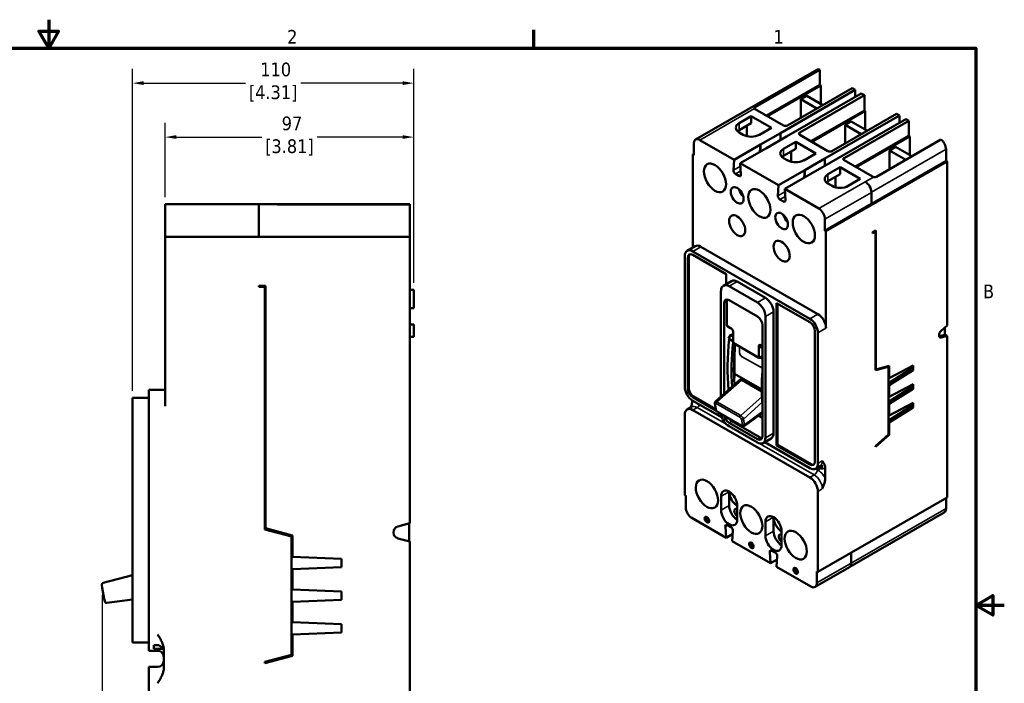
# Model space of a CAD drawing. Header units: inches. Extents: x 0.2 to 29.5, y 0.6 to 18.6.
# Tile 21 of 21: x 14.4 to 29.5, y 8.4 to 18.6. Entities that reach past the tile are written whole.
import ezdxf

# ---------------------------------------------------------------- set-up
doc = ezdxf.new("R2010")
doc.units = ezdxf.units.IN
doc.header["$LTSCALE"] = 1.75
doc.header["$MEASUREMENT"] = 0
for name, color, linetype, lineweight in [('Border (ANSI)', 7, 'Continuous', 70), ('Dimension (ANSI)', 7, 'Continuous', 25), ('Visible (ANSI)', 7, 'Continuous', 50), ('Visible Narrow (ANSI)', 7, 'Continuous', 35)]:
    doc.layers.add(name, color=color, linetype=linetype, lineweight=lineweight)
doc.styles.add('Note Text (ANSI)', font='tahoma.ttf')
doc.dimstyles.new('Default (ANSI)', dxfattribs={"dimscale": 1.75, "dimtxt": 0.12, "dimasz": 0.098425, "dimexe": 0.125, "dimexo": 0.0625, "dimgap": 0.031496, "dimtad": 0, "dimtih": 1, "dimtoh": 1, "dimlfac": 25.4, "dimrnd": 1e-08, "dimzin": 12, "dimdsep": 46, "dimtxsty": 'Note Text (ANSI)', "dimcen": 0.09, "dimdle": 0.393701, "dimclrd": 256, "dimclre": 256, "dimclrt": 256, "dimadec": 0, "dimazin": 1, "dimtfac": 1, "dimtofl": 0, "dimtmove": 0, "dimatfit": 3, "dimfxl": 1, "dimtolj": 1, "dimtzin": 4, "dimlwd": -1, "dimlwe": -1, "dimarcsym": 0})

# ---------------------------------------------------------------- blocks, each defined once
blk = doc.blocks.new('Borders Default Border')
at = {"layer": 'Border (ANSI)'}
blk.add_line((12.75, 10.38), (12.75, 10.54), dxfattribs=at)
at = {"layer": 'Border (ANSI)', "flags": 128}
for points in [[(8.5, 10.63), (8.5, 10.38), (8.4134, 10.53), (8.5866, 10.53), (8.5, 10.38)], [(0.38, 0.62), (0.38, 10.38), (16.62, 10.38), (16.62, 0.62), (0.38, 0.62)], [(16.87, 5.5), (16.62, 5.5), (16.77, 5.5866), (16.77, 5.4134), (16.62, 5.5)]]:
    blk.add_lwpolyline(points, dxfattribs=at)
at = {"layer": 'Border (ANSI)', "char_height": 0.12, "attachment_point": 7, "style": 'Note Text (ANSI)'}
for s, insert in [('2', (10.5886, 10.42)), ('1', (14.8479, 10.42)), ('B', (16.6834, 8.19))]:
    blk.add_mtext(s, dxfattribs=dict(at, insert=insert))
blk = doc.blocks.new('*D10')
at = {"layer": 'Defpoints', "color": 0, "transparency": 16777216}
for p in [(16.659, 16.803), (16.659, 15.774), (20.471, 14.461)]:
    blk.add_point(p, dxfattribs=at)
at = {"layer": 'Dimension (ANSI)', "transparency": 16777216}
for p, q in [((16.659, 15.883), (16.659, 17.022)), ((20.471, 14.57), (20.471, 17.022)), ((16.831, 16.803), (18.143, 16.803)), ((20.299, 16.803), (18.988, 16.803))]:
    blk.add_line(p, q, dxfattribs=at)
for points in [[(16.831, 16.832), (16.831, 16.775), (16.659, 16.803)], [(20.299, 16.832), (20.299, 16.775), (20.471, 16.803)]]:
    blk.add_solid(points, dxfattribs=at)
at = {"layer": 'Dimension (ANSI)', "transparency": 16777216, "insert": (18.565, 17.118), "char_height": 0.21, "attachment_point": 2, "style": 'Note Text (ANSI)'}
blk.add_mtext('\\A1; 97\\P[3.81]', dxfattribs=at)
blk = doc.blocks.new('*D11')
at = {"layer": 'Defpoints', "color": 0, "transparency": 16777216}
for p in [(16.159, 17.63), (20.471, 14.461), (16.159, 12.805)]:
    blk.add_point(p, dxfattribs=at)
at = {"layer": 'Dimension (ANSI)', "transparency": 16777216}
for p, q in [((16.159, 12.914), (16.159, 17.849)), ((20.471, 14.57), (20.471, 17.849)), ((16.331, 17.63), (17.893, 17.63)), ((20.299, 17.63), (18.738, 17.63))]:
    blk.add_line(p, q, dxfattribs=at)
for points in [[(16.331, 17.659), (16.331, 17.601), (16.159, 17.63)], [(20.299, 17.659), (20.299, 17.601), (20.471, 17.63)]]:
    blk.add_solid(points, dxfattribs=at)
at = {"layer": 'Dimension (ANSI)', "transparency": 16777216, "insert": (18.315, 17.945), "char_height": 0.21, "attachment_point": 2, "style": 'Note Text (ANSI)'}
blk.add_mtext('\\A1; 110\\P[4.31]', dxfattribs=at)
blk = doc.blocks.new('*D13')
at = {"layer": 'Defpoints', "color": 0, "transparency": 16777216}
for p in [(15.697, 9.895), (20.471, 6.534), (15.697, 4.191)]:
    blk.add_point(p, dxfattribs=at)
at = {"layer": 'Dimension (ANSI)', "transparency": 16777216}
for p, q in [((15.697, 9.786), (15.697, 3.973)), ((20.471, 6.425), (20.471, 3.973)), ((15.87, 4.191), (17.662, 4.191)), ((20.299, 4.191), (18.507, 4.191))]:
    blk.add_line(p, q, dxfattribs=at)
for points in [[(15.87, 4.22), (15.87, 4.163), (15.697, 4.191)], [(20.299, 4.22), (20.299, 4.163), (20.471, 4.191)]]:
    blk.add_solid(points, dxfattribs=at)
at = {"layer": 'Dimension (ANSI)', "transparency": 16777216, "insert": (18.084, 4.506), "char_height": 0.21, "attachment_point": 2, "style": 'Note Text (ANSI)'}
blk.add_mtext('\\A1; 121\\P[4.78]', dxfattribs=at)

msp = doc.modelspace()

# ---------------------------------------------------------------- linework, layer by layer
at = {"layer": 'Visible (ANSI)'}
for p, q in [((26.647, 17.833), (24.791, 16.765)), ((26.696, 17.835), (25.706, 17.264)), ((26.696, 17.835), (26.696, 17.604)), ((26.696, 17.604), (25.877, 17.132)), ((26.712, 17.595), (25.892, 17.123)), ((26.093, 16.865), (27.238, 17.525)), ((27.191, 17.551), (26.201, 16.981)), ((26.712, 17.595), (26.696, 17.604)), ((26.712, 17.595), (26.712, 17.31)), ((27.191, 17.551), (27.238, 17.525)), ((27.238, 17.525), (27.238, 17.417)), ((26.186, 16.812), (27.331, 17.471)), ((27.377, 17.444), (26.386, 16.874)), ((26.402, 17.382), (26.495, 17.435)), ((26.402, 17.097), (26.402, 17.382)), ((26.649, 17.239), (26.402, 17.382)), ((26.742, 17.293), (26.495, 17.435)), ((27.331, 17.471), (27.377, 17.444)), ((27.377, 17.444), (27.377, 17.212)), ((26.139, 16.981), (25.706, 17.231)), ((27.377, 17.212), (26.557, 16.74)), ((27.392, 17.203), (27.377, 17.212)), ((25.644, 17.124), (25.459, 17.017)), ((25.644, 17.124), (25.954, 16.946)), ((25.644, 17.124), (25.644, 17.016)), ((27.392, 17.203), (26.573, 16.731)), ((26.774, 16.473), (27.918, 17.133)), ((26.867, 16.42), (28.011, 17.079)), ((27.872, 17.159), (26.881, 16.589)), ((27.392, 17.203), (27.392, 16.918)), ((27.872, 17.159), (27.918, 17.133)), ((27.918, 17.133), (27.918, 17.025)), ((28.011, 17.079), (28.057, 17.053)), ((25.644, 17.016), (25.459, 16.909)), ((25.575, 16.976), (25.575, 16.817)), ((25.954, 16.946), (25.768, 16.839)), ((28.057, 17.053), (27.067, 16.482)), ((27.082, 16.99), (27.175, 17.043)), ((27.082, 16.705), (27.082, 16.99)), ((27.33, 16.847), (27.082, 16.99)), ((27.423, 16.901), (27.175, 17.043)), ((28.057, 17.053), (28.057, 16.82)), ((25.381, 16.456), (24.856, 16.758)), ((25.459, 16.874), (25.52, 16.839)), ((26.093, 16.865), (25.784, 16.687)), ((26.186, 16.812), (25.877, 16.633)), ((26.093, 16.865), (26.093, 16.865)), ((26.093, 16.865), (26.093, 16.758)), ((26.186, 16.812), (26.186, 16.812)), ((26.186, 16.811), (26.186, 16.812)), ((26.82, 16.589), (26.386, 16.839)), ((28.057, 16.82), (27.238, 16.348)), ((28.073, 16.811), (27.253, 16.34)), ((27.562, 16.195), (28.552, 16.766)), ((28.073, 16.811), (28.057, 16.82)), ((28.073, 16.811), (28.073, 16.526)), ((24.763, 16.704), (24.763, 16.526)), ((25.381, 16.456), (25.783, 16.687)), ((25.474, 16.402), (25.876, 16.634)), ((25.783, 16.687), (25.775, 16.576)), ((25.784, 16.58), (25.784, 16.687)), ((26.325, 16.731), (26.14, 16.625)), ((26.325, 16.624), (26.14, 16.517)), ((26.325, 16.731), (26.325, 16.624)), ((26.325, 16.731), (26.635, 16.553)), ((27.763, 16.598), (27.856, 16.651)), ((28.105, 16.508), (27.856, 16.651)), ((28.629, 16.616), (28.629, 16.437)), ((24.763, 16.544), (24.748, 16.535)), ((24.748, 16.535), (24.763, 16.526)), ((24.748, 15.11), (24.748, 16.535)), ((25.381, 16.456), (25.37, 16.295)), ((26.14, 16.482), (26.202, 16.446)), ((26.256, 16.584), (26.256, 16.425)), ((26.635, 16.553), (26.449, 16.446)), ((26.774, 16.473), (26.464, 16.295)), ((26.774, 16.473), (26.774, 16.473)), ((26.774, 16.473), (26.774, 16.366)), ((27.763, 16.311), (27.763, 16.598)), ((28.012, 16.454), (27.763, 16.598)), ((26.062, 16.064), (25.474, 16.402)), ((25.486, 16.229), (25.474, 16.402)), ((26.867, 16.42), (26.557, 16.241)), ((26.789, 15.359), (28.645, 16.428)), ((27.006, 16.34), (26.82, 16.233)), ((26.867, 16.42), (26.867, 16.42)), ((26.867, 16.419), (26.867, 16.42)), ((27.006, 16.34), (27.315, 16.161)), ((27.006, 16.34), (27.006, 16.232)), ((27.501, 16.197), (27.067, 16.447)), ((27.485, 15.778), (28.629, 16.437)), ((28.645, 16.428), (28.629, 16.437)), ((28.645, 16.428), (28.645, 13.915)), ((25.401, 16.239), (25.455, 16.208)), ((26.062, 16.064), (26.464, 16.295)), ((26.156, 16.01), (26.557, 16.241)), ((26.457, 16.183), (26.464, 16.295)), ((26.464, 16.188), (26.464, 16.295)), ((27.006, 16.232), (26.82, 16.125)), ((26.936, 16.192), (26.936, 16.033)), ((27.315, 16.161), (27.13, 16.055)), ((26.051, 15.903), (26.062, 16.064)), ((26.68, 15.708), (26.156, 16.01)), ((26.156, 16.01), (26.167, 15.836)), ((26.82, 16.09), (26.882, 16.055)), ((27.392, 16.117), (27.391, 16.118)), ((26.136, 15.816), (26.082, 15.847)), ((27.485, 15.956), (27.485, 15.778)), ((16.659, 15.586), (16.659, 15.774)), ((16.659, 15.774), (18.096, 15.774)), ((17.471, 15.774), (17.471, 15.774)), ((17.471, 15.774), (17.471, 15.774)), ((18.096, 15.586), (18.096, 15.774)), ((18.096, 15.774), (18.353, 15.774)), ((18.408, 15.774), (18.353, 15.774)), ((20.409, 15.774), (18.408, 15.774)), ((18.408, 15.771), (20.409, 15.771)), ((20.409, 15.774), (20.409, 15.771)), ((20.409, 15.586), (20.409, 15.771)), ((26.774, 15.368), (27.485, 15.778)), ((16.659, 15.586), (16.659, 15.274)), ((18.096, 15.586), (18.096, 15.274)), ((20.409, 15.586), (20.409, 15.274)), ((26.774, 15.547), (26.774, 15.368)), ((16.659, 12.68), (16.659, 15.274)), ((16.659, 15.274), (20.409, 15.274)), ((20.409, 15.274), (20.409, 10.883)), ((26.789, 15.359), (26.774, 15.368)), ((26.789, 13.874), (26.789, 15.359)), ((27.552, 15.369), (27.501, 15.339)), ((27.501, 15.33), (27.547, 15.357)), ((27.501, 15.339), (27.501, 15.33)), ((27.547, 15.357), (27.539, 15.362)), ((27.547, 15.357), (27.547, 13.228)), ((27.552, 13.241), (27.552, 15.369)), ((24.784, 15.131), (24.66, 15.059)), ((26.666, 14.089), (24.871, 15.122)), ((24.624, 12.976), (24.624, 14.979)), ((24.67, 14.952), (24.67, 12.949)), ((24.686, 14.961), (24.686, 12.958)), ((25.258, 14.703), (24.747, 14.997)), ((24.748, 15.051), (26.542, 14.017)), ((25.258, 14.549), (25.258, 14.703)), ((18.096, 14.524), (18.096, 14.508)), ((18.2, 14.524), (18.096, 14.524)), ((18.096, 14.508), (18.19, 14.508)), ((18.19, 14.508), (18.19, 10.789)), ((18.2, 10.806), (18.2, 14.524)), ((25.217, 14.525), (25.341, 14.596)), ((25.304, 14.516), (25.737, 14.267)), ((25.428, 14.587), (25.861, 14.338)), ((18.19, 14.373), (18.2, 14.373)), ((20.471, 14.461), (20.409, 14.461)), ((20.471, 14.461), (20.471, 14.399)), ((20.471, 14.181), (20.471, 14.399)), ((25.18, 12.825), (25.18, 14.444)), ((25.227, 14.257), (25.227, 12.867)), ((25.269, 14.281), (25.269, 13.91)), ((25.738, 14.052), (25.304, 14.302)), ((26.031, 14.258), (26.031, 12.076)), ((26.542, 13.964), (26.031, 14.258)), ((26.047, 14.249), (26.047, 12.085)), ((20.409, 14.181), (20.471, 14.181)), ((20.471, 14.181), (20.409, 14.181)), ((20.471, 14.181), (20.471, 14.181)), ((25.861, 14.052), (25.861, 12.192)), ((25.985, 14.124), (25.985, 12.264)), ((20.471, 13.929), (20.409, 13.929)), ((20.471, 13.928), (20.409, 13.928)), ((20.471, 13.929), (20.471, 13.928)), ((20.471, 13.805), (20.471, 13.928)), ((25.269, 13.91), (25.327, 13.876)), ((25.342, 13.868), (25.269, 13.91)), ((25.815, 12.219), (25.815, 13.918)), ((28.556, 13.835), (28.645, 13.915)), ((20.471, 13.743), (20.409, 13.743)), ((20.471, 13.805), (20.471, 13.743)), ((25.327, 13.769), (25.296, 13.714)), ((25.345, 13.866), (25.327, 13.876)), ((25.327, 13.769), (25.347, 13.78)), ((25.364, 13.747), (25.327, 13.769)), ((25.347, 13.78), (25.364, 13.77)), ((25.364, 13.823), (25.364, 13.647)), ((26.619, 11.827), (26.619, 13.83)), ((26.666, 13.803), (26.666, 11.8)), ((28.611, 13.771), (28.525, 13.749)), ((28.645, 13.755), (28.556, 13.731)), ((28.611, 13.884), (28.611, 13.771)), ((28.611, 13.775), (28.645, 13.755)), ((28.645, 13.755), (28.645, 11.277)), ((25.296, 13.714), (25.353, 13.681)), ((25.364, 13.647), (25.761, 13.419)), ((25.761, 13.419), (25.761, 13.595)), ((25.815, 13.596), (25.784, 13.614)), ((25.388, 13.175), (25.388, 13.517)), ((25.765, 13.419), (25.761, 13.419)), ((27.547, 13.228), (27.748, 13.282)), ((27.756, 13.296), (27.552, 13.241)), ((27.748, 13.282), (27.734, 13.29)), ((27.748, 13.282), (27.748, 12.245)), ((28.127, 13.303), (27.756, 13.109)), ((27.756, 13.109), (27.756, 13.296)), ((28.096, 13.287), (28.096, 13.25)), ((28.127, 13.232), (28.127, 13.303)), ((25.807, 12.934), (25.388, 13.175)), ((27.552, 13.241), (27.547, 13.244)), ((28.096, 13.25), (27.748, 13.032)), ((27.756, 13), (28.127, 13.232)), ((28.127, 13.232), (28.096, 13.25)), ((25.471, 13.082), (25.094, 12.749)), ((25.499, 13.083), (25.807, 12.905)), ((27.748, 13.113), (27.756, 13.109)), ((27.748, 13.004), (27.756, 13)), ((28.127, 13.017), (27.756, 12.823)), ((27.756, 12.823), (27.756, 13)), ((28.096, 13.001), (28.096, 12.964)), ((28.127, 12.946), (28.127, 13.017)), ((16.409, 12.93), (16.409, 12.68)), ((16.409, 12.93), (16.659, 12.93)), ((28.096, 12.964), (27.748, 12.746)), ((27.756, 12.713), (28.127, 12.946)), ((28.127, 12.946), (28.096, 12.964)), ((16.159, 12.555), (16.159, 12.805)), ((16.159, 12.805), (16.409, 12.805)), ((16.409, 12.68), (16.409, 9.18)), ((24.738, 12.768), (24.738, 12.748)), ((24.747, 12.816), (25.109, 12.607)), ((24.748, 12.762), (25.197, 12.503)), ((24.763, 12.825), (25.099, 12.631)), ((25.085, 12.719), (25.099, 12.631)), ((27.748, 12.827), (27.756, 12.823)), ((27.748, 12.718), (27.756, 12.713)), ((28.096, 12.677), (27.748, 12.46)), ((28.127, 12.731), (27.756, 12.536)), ((27.756, 12.536), (27.756, 12.713)), ((28.096, 12.715), (28.096, 12.677)), ((28.127, 12.66), (28.096, 12.677)), ((28.127, 12.66), (28.127, 12.731)), ((16.159, 12.555), (16.159, 9.305)), ((24.624, 11.313), (24.624, 12.547)), ((24.66, 12.627), (24.728, 12.666)), ((24.748, 12.619), (26.542, 11.585)), ((25.114, 12.604), (25.114, 12.604)), ((25.496, 12.375), (25.133, 12.584)), ((25.815, 12.578), (25.533, 12.374)), ((25.815, 12.499), (25.754, 12.534)), ((27.748, 12.541), (27.756, 12.536)), ((27.756, 12.427), (28.127, 12.66)), ((25.304, 12.424), (25.738, 12.174)), ((25.346, 12.448), (25.779, 12.198)), ((27.748, 12.432), (27.756, 12.427)), ((27.756, 12.24), (27.756, 12.427)), ((25.737, 12.121), (25.304, 12.37)), ((27.748, 12.245), (27.547, 12.067)), ((27.547, 12.055), (27.756, 12.24)), ((27.756, 12.24), (27.748, 12.245)), ((25.825, 12.112), (25.948, 12.183)), ((25.85, 12.127), (26.542, 11.728)), ((26.031, 12.076), (26.047, 12.085)), ((26.031, 12.076), (26.542, 11.782)), ((26.047, 12.085), (26.558, 11.791)), ((27.547, 12.067), (27.547, 12.055)), ((26.629, 11.72), (26.667, 11.741)), ((26.672, 11.713), (26.645, 11.729)), ((26.672, 11.745), (26.702, 11.762)), ((26.74, 11.752), (26.672, 11.713)), ((26.672, 11.713), (26.672, 11.745)), ((26.779, 11.73), (26.779, 11.572)), ((25.305, 11.367), (25.305, 11.153)), ((26.666, 11.371), (26.666, 10.137)), ((24.624, 11.313), (24.64, 11.304)), ((24.64, 11.125), (24.64, 11.304)), ((25.181, 11.296), (25.181, 11.082)), ((28.645, 11.277), (26.666, 10.137)), ((28.629, 11.108), (28.629, 11.268)), ((25.428, 10.939), (25.428, 11.153)), ((28.602, 11.048), (27.153, 10.214)), ((20.227, 10.833), (20.409, 10.883)), ((20.401, 10.881), (20.401, 10.605)), ((25.258, 10.661), (24.733, 10.964)), ((25.862, 10.904), (25.862, 10.69)), ((25.985, 10.975), (25.985, 10.761)), ((18.19, 10.789), (18.596, 10.68)), ((18.612, 10.696), (18.2, 10.806)), ((25.247, 10.835), (25.258, 10.661)), ((25.359, 10.72), (25.258, 10.661)), ((25.332, 10.824), (25.277, 10.856)), ((25.351, 10.608), (25.362, 10.769)), ((26.109, 10.547), (26.109, 10.762)), ((18.596, 10.68), (18.596, 8.868)), ((18.612, 10.369), (18.612, 10.696)), ((20.409, 10.603), (20.227, 10.652)), ((20.409, 10.603), (20.409, 6.274)), ((25.939, 10.27), (25.351, 10.608)), ((25.927, 10.443), (25.939, 10.27)), ((26.012, 10.433), (25.958, 10.464)), ((27.175, 10.27), (27.175, 10.431)), ((19.362, 10.336), (18.612, 10.369)), ((19.362, 10.211), (19.362, 10.336)), ((26.04, 10.328), (25.939, 10.27)), ((26.032, 10.216), (26.043, 10.377)), ((18.612, 10.178), (19.362, 10.211)), ((18.612, 9.869), (18.612, 10.178)), ((26.557, 9.914), (26.032, 10.216)), ((27.148, 10.21), (26.622, 9.907)), ((26.65, 9.968), (26.65, 10.146)), ((26.666, 10.137), (26.65, 10.146)), ((16.159, 10.089), (15.712, 9.969)), ((15.697, 9.895), (15.69, 9.935)), ((15.697, 9.895), (15.727, 9.727)), ((19.362, 9.836), (18.612, 9.869)), ((19.362, 9.711), (19.362, 9.836)), ((15.734, 9.688), (15.727, 9.727)), ((15.767, 9.663), (16.159, 9.713)), ((18.612, 9.678), (19.362, 9.711)), ((18.612, 9.369), (18.612, 9.678)), ((19.362, 9.336), (18.612, 9.369)), ((16.159, 9.055), (16.159, 9.305)), ((18.612, 9.178), (19.362, 9.211)), ((19.362, 9.211), (19.362, 9.336)), ((16.409, 8.93), (16.409, 9.18)), ((18.612, 8.852), (18.612, 9.178)), ((16.159, 9.055), (16.409, 9.055)), ((16.409, 8.93), (16.545, 8.93)), ((16.485, 8.958), (16.485, 9.014)), ((16.485, 9.014), (16.545, 9.014)), ((16.622, 8.958), (16.485, 8.958)), ((16.639, 8.943), (16.639, 8.666)), ((18.596, 8.868), (18.19, 8.759)), ((18.19, 8.739), (18.612, 8.852)), ((18.19, 8.759), (18.19, 8.739)), ((16.409, 8.68), (16.409, 8.43)), ((16.409, 8.68), (16.545, 8.68)), ((16.409, 8.43), (16.409, 6.274))]:
    msp.add_line(p, q, dxfattribs=at)
for centre, radius, start, end in [((20.252, 10.743), 0.094, 105.1813, 254.8187), ((15.72, 9.94), 0.03, 105, 190), ((15.763, 9.693), 0.03, 190, 277.2966), ((16.545, 8.836), 0.094, 0, 90), ((16.545, 8.774), 0.094, 270, 0)]:
    msp.add_arc(centre, radius, start, end, dxfattribs=at)
for centre, major_axis, ratio, start_param, end_param in [((26.713, 17.719), (-0.066, 0.114), 0.578093, 5.676167, 6.283185), ((25.737, 17.248), (-0.0434, 0), 0.575862, 0.298664, 0.785398), ((25.582, 16.946), (-0.175, 0), 0.575862, 5.497787, 7.068583), ((25.582, 16.838), (-0.175, 0), 0.575862, 5.497787, 5.720092), ((26.17, 16.999), (0.0434, 0), 0.575862, 3.926991, 5.497787), ((24.856, 16.651), (-0.066, 0.114), 0.578093, 5.499721, 7.070517), ((25.644, 16.91), (0.175, 0), 0.575862, 3.926991, 5.497787), ((26.417, 16.856), (-0.0434, 0), 0.575862, 5.497787, 7.068583), ((28.536, 16.669), (0.066, -0.114), 0.578093, 0.787332, 2.181682), ((26.263, 16.553), (-0.175, 0), 0.575862, 5.497787, 7.068583), ((26.263, 16.446), (-0.175, 0), 0.575862, 5.497787, 5.720092), ((26.851, 16.607), (0.0434, 0), 0.575862, 3.926991, 5.497787), ((27.098, 16.465), (-0.0434, 0), 0.575862, 5.497787, 7.068583), ((26.325, 16.518), (0.175, 0), 0.575862, 3.926991, 5.497787), ((25.401, 16.275), (0.0217, -0.0376), 0.578093, 3.851006, 5.499721), ((25.455, 16.243), (0.0217, -0.0376), 0.578093, 5.499721, 7.148435), ((26.944, 16.161), (-0.175, 0), 0.575862, 5.497787, 7.068583), ((27.531, 16.215), (0.0434, 0), 0.575862, 3.926991, 4.413725), ((25.552, 15.982), (0.069, -0.12), 0.578093, 4.24633, 5.178448), ((26.944, 16.054), (-0.175, 0), 0.575862, 5.497787, 5.720092), ((27.006, 16.126), (0.175, 0), 0.575862, 3.926991, 5.497787), ((27.392, 16.01), (0.066, -0.114), 0.578093, 0.787332, 2.358128), ((26.082, 15.883), (-0.0217, 0.0376), 0.578093, 0.709414, 2.358128), ((26.136, 15.851), (0.0217, -0.0376), 0.578093, 5.499721, 7.148435), ((26.68, 15.6), (0.066, -0.114), 0.578093, 0.787332, 2.358128), ((26.233, 15.59), (0.069, -0.12), 0.578093, 4.24633, 5.178448), ((24.871, 14.979), (-0.087, 0.152), 0.578093, 5.499721, 6.283185), ((24.748, 14.908), (-0.087, 0.152), 0.578093, 5.499721, 7.070517), ((24.747, 14.908), (-0.0545, 0.0946), 0.578093, 5.499721, 7.070517), ((24.763, 14.917), (-0.0545, 0.0946), 0.578093, 0.145278, 0.787332), ((25.304, 14.373), (-0.087, 0.152), 0.578093, 5.499721, 7.070517), ((25.428, 14.444), (-0.087, 0.152), 0.578093, 5.499721, 6.283185), ((25.861, 14.195), (0.087, -0.152), 0.578093, 0.787332, 2.358128), ((25.304, 14.212), (-0.0545, 0.0946), 0.578093, 5.499721, 7.070517), ((25.346, 14.236), (-0.0545, 0.0946), 0.578093, 0.389813, 0.787332), ((25.737, 14.124), (0.087, -0.152), 0.578093, 0.787332, 2.358128), ((25.738, 13.963), (-0.0545, 0.0946), 0.578093, 3.928925, 5.499721), ((26.666, 13.946), (-0.087, 0.152), 0.578093, 3.928925, 5.499721), ((26.542, 13.874), (-0.087, 0.152), 0.578093, 3.928925, 5.499721), ((26.542, 13.874), (-0.0545, 0.0946), 0.578093, 3.928925, 5.499721), ((25.329, 13.825), (-0.0046, 0.0469), 0.749392, 4.582354, 5.791784), ((28.568, 13.79), (-0.0328, -0.057), 0.578093, 4.190021, 6.801686), ((28.537, 13.808), (-0.0328, -0.057), 0.578093, 0.488435, 0.518501), ((28.297, 14.996), (-2.129, -3.697), 0.578093, 5.37048, 5.593683), ((28.359, 14.961), (2.129, 3.697), 0.578093, 2.234425, 2.426648), ((25.324, 13.659), (0.044, 0.0006), 0.669606, 0.408302, 0.845466), ((28.359, 14.961), (-2.103, -3.652), 0.578093, 5.387289, 5.565883), ((25.796, 13.556), (-0.0268, 0.0596), 0.389942, 5.788729, 6.998159), ((25.778, 13.397), (-0.0587, 0.0019), 0.37519, 4.051239, 4.962936), ((27.607, 14.222), (1.572, 2.73), 0.578093, 2.264479, 2.299254), ((28.823, 14.693), (2.129, 3.697), 0.578093, 2.281781, 2.426741), ((24.748, 12.905), (0.087, -0.152), 0.578093, 3.928925, 5.499721), ((24.747, 12.905), (0.0545, -0.0946), 0.578093, 3.928925, 5.499721), ((24.763, 12.914), (0.0545, -0.0946), 0.578093, 3.928925, 5.499721), ((25.125, 12.711), (-0.0312, 0.0378), 0.444177, 0.015995, 0.018058), ((24.748, 12.475), (-0.087, 0.152), 0.578093, 5.499721, 7.070517), ((25.12, 12.634), (-0.0207, -0.0035), 0.667498, 0, 0.002608), ((25.143, 12.602), (-0.0105, -0.0182), 0.578093, 6.282988, 6.283185), ((25.304, 12.513), (-0.087, 0.152), 0.578093, 0.981397, 2.358128), ((25.304, 12.513), (0.0545, -0.0946), 0.578093, 4.243123, 5.499721), ((25.346, 12.537), (0.0545, -0.0946), 0.578093, 4.936308, 5.499721), ((25.504, 12.414), (0.0295, -0.0391), 0.482728, 6.267508, 6.273367), ((25.861, 12.335), (0.087, -0.152), 0.578093, 0, 0.787332), ((25.737, 12.264), (0.087, -0.152), 0.578093, 5.499721, 7.070517), ((25.738, 12.263), (0.0545, -0.0946), 0.578093, 5.499721, 7.070517), ((25.779, 12.287), (0.0545, -0.0946), 0.578093, 5.499721, 5.893372), ((26.542, 11.871), (0.0545, -0.0946), 0.578093, 5.499721, 7.070517), ((26.542, 11.871), (0.087, -0.152), 0.578093, 5.499721, 7.070517), ((26.558, 11.88), (0.0545, -0.0946), 0.578093, 5.499721, 6.137907), ((26.58, 11.893), (0.087, -0.152), 0.578093, 0, 0.064598), ((26.542, 11.442), (-0.087, 0.152), 0.578093, 3.928925, 5.499721), ((25.305, 11.225), (-0.087, 0.152), 0.578093, 3.928925, 7.070517), ((25.428, 11.296), (-0.087, 0.152), 0.578093, 0.787332, 2.358128), ((24.733, 11.072), (-0.066, 0.114), 0.578093, 0.787332, 2.358128), ((25.305, 11.011), (0.087, -0.152), 0.578093, 3.928925, 7.070517), ((25.428, 11.082), (0.087, -0.152), 0.578093, 3.928925, 5.499713), ((25.428, 11.046), (-0.0314, 0.0546), 0.578093, 5.499721, 8.641314), ((28.536, 11.162), (0.066, -0.114), 0.578093, 0, 0.787332), ((24.979, 10.947), (-0.0245, 0.0425), 0.578093, 0.307274, 2.834319), ((24.979, 10.947), (-0.0192, 0.0334), 0.578093, 6.265594, 9.442369), ((25.985, 10.833), (-0.087, 0.152), 0.578093, 3.928925, 7.070517), ((26.109, 10.904), (-0.087, 0.152), 0.578093, 0.787332, 2.358128), ((25.277, 10.82), (-0.0217, 0.0376), 0.578093, 5.499721, 7.148435), ((25.332, 10.789), (-0.0217, 0.0376), 0.578093, 3.851006, 5.499721), ((26.109, 10.69), (0.087, -0.152), 0.578093, 3.928925, 5.499713), ((26.109, 10.654), (-0.0314, 0.0546), 0.578093, 5.499721, 8.641314), ((25.66, 10.555), (-0.0245, 0.0425), 0.578093, 0.307274, 2.834319), ((25.66, 10.555), (-0.0192, 0.0334), 0.578093, 6.265594, 9.442369), ((25.985, 10.619), (0.087, -0.152), 0.578093, 3.928925, 7.070517), ((25.958, 10.428), (-0.0217, 0.0376), 0.578093, 5.499721, 7.148435), ((26.012, 10.397), (-0.0217, 0.0376), 0.578093, 3.851006, 5.499721), ((27.082, 10.324), (0.066, -0.114), 0.578093, 0, 0.787332), ((26.34, 10.163), (-0.0245, 0.0425), 0.578093, 0.307274, 2.834319), ((26.34, 10.163), (-0.0192, 0.0334), 0.578093, 6.265594, 9.442369), ((26.557, 10.021), (0.066, -0.114), 0.578093, 5.499721, 7.070517)]:
    msp.add_ellipse(centre, major_axis=major_axis, ratio=ratio, start_param=start_param, end_param=end_param, dxfattribs=at)
for centre, major_axis in [((25.088, 16.178), (-0.12, 0.209)), ((25.428, 15.91), (-0.069, 0.12)), ((25.768, 15.786), (-0.12, 0.209)), ((25.428, 15.445), (-0.087, 0.152)), ((26.109, 15.518), (-0.069, 0.12)), ((26.449, 15.394), (-0.12, 0.209)), ((26.109, 15.053), (-0.087, 0.152)), ((24.964, 11.332), (-0.12, 0.209)), ((25.645, 10.94), (-0.12, 0.209)), ((24.964, 10.938), (-0.0245, 0.0425)), ((26.325, 10.548), (-0.12, 0.209)), ((25.645, 10.546), (-0.0245, 0.0425)), ((26.325, 10.155), (-0.0245, 0.0425))]:
    msp.add_ellipse(centre, major_axis=major_axis, ratio=0.578093, dxfattribs=at)
for points, knots in [([(25.695, 17.241), (25.694, 17.243), (25.693, 17.246), (25.693, 17.251), (25.694, 17.254), (25.699, 17.259), (25.702, 17.262), (25.706, 17.264)], [-0.164289, -0.164289, -0.164289, -0.164289, -0.1192648, -0.1192648, -0.0596324, -0.0596324, 0, 0, 0, 0]), ([(27.562, 16.195), (27.558, 16.193), (27.553, 16.192), (27.542, 16.19), (27.537, 16.189), (27.527, 16.19), (27.523, 16.19), (27.519, 16.191)], [0, 0, 0, 0, 0.0596324, 0.0596324, 0.1192648, 0.1192648, 0.164289, 0.164289, 0.164289, 0.164289]), ([(18.408, 15.771), (18.4, 15.771), (18.392, 15.771), (18.377, 15.772), (18.37, 15.773), (18.36, 15.773), (18.356, 15.774), (18.353, 15.774)], [0, 0, 0, 0, 0.0596324, 0.0596324, 0.1192648, 0.1192648, 0.164289, 0.164289, 0.164289, 0.164289]), ([(25.471, 13.082), (25.472, 13.083), (25.473, 13.084), (25.477, 13.087), (25.481, 13.088), (25.49, 13.087), (25.494, 13.086), (25.499, 13.083)], [0.9478583, 0.9478583, 0.9478583, 0.9478583, 0.9677748, 0.9677748, 1.034588, 1.034588, 1.1014012, 1.1014012, 1.1014012, 1.1014012]), ([(24.72, 12.662), (24.723, 12.671), (24.726, 12.68), (24.731, 12.698), (24.733, 12.709), (24.737, 12.729), (24.738, 12.739), (24.738, 12.748)], [0.2827468, 0.2827468, 0.2827468, 0.2827468, 0.3855871, 0.3855871, 0.5004919, 0.5004919, 0.6153968, 0.6153968, 0.6153968, 0.6153968]), ([(25.085, 12.719), (25.084, 12.724), (25.084, 12.729), (25.086, 12.736), (25.086, 12.738), (25.089, 12.743), (25.091, 12.746), (25.094, 12.748)], [0, 0, 0, 0, 0.0608084, 0.0608084, 0.0870533, 0.0870533, 0.1296896, 0.1296896, 0.1296896, 0.1296896]), ([(25.133, 12.584), (25.128, 12.587), (25.124, 12.59), (25.116, 12.598), (25.112, 12.603), (25.107, 12.611), (25.104, 12.615), (25.101, 12.623), (25.1, 12.627), (25.099, 12.631)], [0, 0, 0, 0, 0.0633185, 0.0633185, 0.1226416, 0.1226416, 0.1756308, 0.1756308, 0.2218599, 0.2218599, 0.2218599, 0.2218599]), ([(25.533, 12.374), (25.53, 12.372), (25.528, 12.371), (25.522, 12.369), (25.519, 12.369), (25.512, 12.369), (25.509, 12.37), (25.503, 12.372), (25.5, 12.373), (25.497, 12.375)], [0, 0, 0, 0, 0.0365425, 0.0365425, 0.0726275, 0.0726275, 0.1127738, 0.1127738, 0.1534943, 0.1534943, 0.1534943, 0.1534943]), ([(26.733, 11.839), (26.739, 11.83), (26.747, 11.821), (26.76, 11.801), (26.766, 11.79), (26.773, 11.772), (26.775, 11.765), (26.779, 11.748), (26.779, 11.739), (26.779, 11.73)], [0, 0, 0, 0, 0.1927936, 0.1927936, 0.3855871, 0.3855871, 0.5004919, 0.5004919, 0.6153968, 0.6153968, 0.6153968, 0.6153968]), ([(26.702, 11.762), (26.707, 11.765), (26.713, 11.767), (26.723, 11.766), (26.729, 11.764), (26.736, 11.758), (26.738, 11.755), (26.74, 11.752)], [0.7867129, 0.7867129, 0.7867129, 0.7867129, 0.8661434, 0.8661434, 0.9647329, 0.9647329, 1.0266648, 1.0266648, 1.0266648, 1.0266648]), ([(26.733, 11.41), (26.739, 11.426), (26.747, 11.444), (26.76, 11.479), (26.766, 11.497), (26.773, 11.522), (26.775, 11.533), (26.779, 11.553), (26.779, 11.563), (26.779, 11.572)], [-2.0568667, -2.0568667, -2.0568667, -2.0568667, -1.8640731, -1.8640731, -1.6712796, -1.6712796, -1.5563748, -1.5563748, -1.4414699, -1.4414699, -1.4414699, -1.4414699]), ([(16.545, 9.18), (16.558, 9.158), (16.573, 9.134), (16.6, 9.086), (16.612, 9.061), (16.626, 9.023), (16.63, 9.007), (16.637, 8.975), (16.639, 8.959), (16.639, 8.943)], [0, 0, 0, 0, 0.1927936, 0.1927936, 0.3855871, 0.3855871, 0.5004919, 0.5004919, 0.6153968, 0.6153968, 0.6153968, 0.6153968]), ([(16.545, 9.014), (16.555, 9.014), (16.567, 9.011), (16.588, 9), (16.6, 8.99), (16.613, 8.973), (16.618, 8.966), (16.622, 8.958)], [0.7867129, 0.7867129, 0.7867129, 0.7867129, 0.8661434, 0.8661434, 0.9647329, 0.9647329, 1.0266648, 1.0266648, 1.0266648, 1.0266648]), ([(16.545, 8.43), (16.558, 8.451), (16.573, 8.475), (16.6, 8.524), (16.612, 8.549), (16.626, 8.586), (16.63, 8.602), (16.637, 8.635), (16.639, 8.651), (16.639, 8.666)], [-2.0568667, -2.0568667, -2.0568667, -2.0568667, -1.8640731, -1.8640731, -1.6712796, -1.6712796, -1.5563748, -1.5563748, -1.4414699, -1.4414699, -1.4414699, -1.4414699])]:
    msp.add_open_spline(points, degree=3, knots=knots, dxfattribs=at)
at = {"layer": 'Visible Narrow (ANSI)'}
for p, q in [((24.856, 16.758), (25.695, 17.241)), ((25.706, 17.264), (25.706, 17.231)), ((25.459, 17.017), (25.459, 16.909)), ((26.386, 16.874), (26.386, 16.839)), ((26.14, 16.625), (26.14, 16.517)), ((27.485, 15.957), (28.629, 16.616)), ((27.067, 16.482), (27.067, 16.447)), ((25.37, 16.295), (25.477, 16.357)), ((25.401, 16.239), (25.482, 16.286)), ((25.455, 16.208), (25.486, 16.226)), ((26.82, 16.233), (26.82, 16.125)), ((27.391, 16.118), (27.519, 16.191)), ((26.68, 15.708), (27.392, 16.117)), ((26.051, 15.903), (26.158, 15.965)), ((26.082, 15.847), (26.163, 15.894)), ((26.774, 15.547), (27.485, 15.956)), ((26.136, 15.816), (26.167, 15.833)), ((24.748, 15.051), (24.871, 15.122)), ((24.67, 14.952), (24.686, 14.961)), ((25.304, 14.516), (25.428, 14.587)), ((25.737, 14.267), (25.861, 14.338)), ((25.227, 14.257), (25.269, 14.281)), ((25.861, 14.052), (25.985, 14.124)), ((26.542, 14.017), (26.666, 14.089)), ((25.342, 13.868), (25.342, 13.868)), ((25.364, 13.736), (25.353, 13.681)), ((26.666, 13.803), (26.789, 13.874)), ((28.525, 13.749), (28.556, 13.731)), ((25.466, 13.589), (25.466, 13.497)), ((25.815, 13.563), (25.761, 13.595)), ((25.815, 13.596), (25.784, 13.614)), ((25.496, 13.442), (25.815, 13.259)), ((25.815, 13.464), (25.765, 13.419)), ((25.118, 12.746), (25.499, 13.083)), ((24.67, 12.949), (24.686, 12.958)), ((24.747, 12.816), (24.763, 12.825)), ((25.105, 12.623), (25.091, 12.711)), ((25.107, 12.72), (25.471, 12.511)), ((25.482, 12.536), (25.118, 12.746)), ((25.809, 12.827), (25.482, 12.536)), ((25.524, 12.481), (25.813, 12.738)), ((24.748, 12.619), (24.815, 12.657)), ((24.815, 12.657), (25.27, 12.395)), ((25.492, 12.382), (25.129, 12.591)), ((25.815, 12.594), (25.538, 12.394)), ((25.304, 12.424), (25.346, 12.448)), ((25.494, 12.479), (25.509, 12.391)), ((25.538, 12.394), (25.524, 12.481)), ((25.861, 12.192), (25.985, 12.264)), ((25.738, 12.174), (25.779, 12.198)), ((25.771, 12.107), (26.609, 11.624)), ((26.542, 11.782), (26.558, 11.791)), ((26.666, 11.8), (26.733, 11.839)), ((26.542, 11.585), (26.609, 11.624)), ((26.629, 11.72), (26.656, 11.705)), ((25.181, 11.296), (25.305, 11.367)), ((26.666, 11.371), (26.733, 11.41)), ((25.181, 11.082), (25.305, 11.153)), ((27.175, 10.271), (28.629, 11.108)), ((25.862, 10.904), (25.985, 10.975)), ((25.247, 10.835), (25.28, 10.854)), ((25.862, 10.69), (25.985, 10.761)), ((25.927, 10.443), (25.961, 10.462)), ((27.175, 10.27), (26.65, 9.968))]:
    msp.add_line(p, q, dxfattribs=at)
for centre, major_axis, ratio, start_param, end_param in [((25.496, 13.479), (0.0209, -0.0389), 0.577321, 3.963603, 5.534399), ((24.815, 12.514), (-0.087, 0.152), 0.578093, 5.499721, 6.283185), ((24.861, 12.541), (-0.12, 0.209), 0.578093, 6.163833, 6.313291), ((24.815, 12.711), (0.0328, 0.057), 0.578093, 3.925057, 4.867708), ((25.105, 12.722), (-0.0207, -0.0035), 0.667498, 0.002501, 0.681913), ((25.111, 12.699), (0.0172, -0.0222), 0.469564, 2.287495, 3.858291), ((25.125, 12.711), (-0.0312, 0.0378), 0.444177, 5.414597, 6.29918), ((25.125, 12.711), (-0.0312, 0.0378), 0.444177, 0.018058, 0.018083), ((25.122, 12.732), (-0.0105, -0.0182), 0.578093, 4.186857, 5.670386), ((25.12, 12.634), (-0.0207, -0.0035), 0.667498, 0.002608, 0.681913), ((25.125, 12.612), (-0.0172, 0.0221), 0.469387, 0.714607, 2.285403), ((25.143, 12.602), (-0.0105, -0.0182), 0.578093, 5.670386, 6.282988), ((25.485, 12.522), (0.0105, 0.0182), 0.578093, 1.045264, 2.528794), ((25.489, 12.501), (-0.0312, 0.0378), 0.444177, 3.843801, 5.414597), ((25.474, 12.49), (0.0172, -0.0222), 0.469564, 0.716699, 2.287495), ((25.489, 12.402), (-0.0172, 0.0221), 0.469387, 2.285403, 3.856199), ((25.507, 12.393), (-0.0105, -0.0182), 0.578093, 5.670386, 6.283006), ((25.509, 12.49), (-0.0207, -0.0035), 0.667498, 0.681913, 2.252709), ((25.523, 12.402), (0.0207, 0.0035), 0.667498, 3.823505, 5.394302), ((25.504, 12.414), (0.0295, -0.0391), 0.482728, 6.273367, 7.00441), ((25.504, 12.414), (0.0295, -0.0391), 0.482728, 6.26741, 6.267508), ((26.609, 11.91), (0.087, -0.152), 0.578093, 0.064598, 0.787332), ((26.609, 11.678), (0.0328, 0.057), 0.578093, 3.925057, 5.495853), ((26.609, 11.481), (-0.087, 0.152), 0.578093, 3.928925, 5.499721), ((26.656, 11.508), (-0.12, 0.209), 0.578093, 4.686151, 5.499721), ((26.656, 11.937), (0.12, -0.209), 0.578093, 5.711678, 6.313291)]:
    msp.add_ellipse(centre, major_axis=major_axis, ratio=ratio, start_param=start_param, end_param=end_param, dxfattribs=at)

# ---------------------------------------------------------------- block references
at = {"xscale": 1.75, "yscale": 1.75, "zscale": 1.75}
msp.add_blockref('Borders Default Border', (0, 0), dxfattribs=at)

# ---------------------------------------------------------------- dimensions: what is measured, and where the dimension line sits
at = {"layer": 'Dimension (ANSI)'}
for base, p1, p2, text, picture, middle in [((16.159, 17.63), (20.471, 14.461), (16.159, 12.805), ' <>\\X[4.31]', '*D11', (18.315, 17.63)), ((16.659, 16.803), (20.471, 14.461), (16.659, 15.774), ' <>\\X[3.81]', '*D10', (18.565, 16.803)), ((15.697, 4.191), (20.471, 6.534), (15.697, 9.895), ' <>\\X[4.78]', '*D13', (18.084, 4.191))]:
    dim = msp.add_linear_dim(base=base, p1=p1, p2=p2, angle=180, text=text, dimstyle='Default (ANSI)', override={"dimtih": 0, "dimtoh": 0, "dimdec": 0, "dimlfac": 25.4, "dimpost": '\\X', "dimtp": 0, "dimtm": 0, "dimtdec": 2, "dimatfit": 1, "dimtvp": -0.25}, dxfattribs=at)
    dim.commit()
    dim.dimension.update_dxf_attribs({"geometry": picture, "text_midpoint": middle, "dimtype": 160})

doc.saveas('drawing.dxf')
